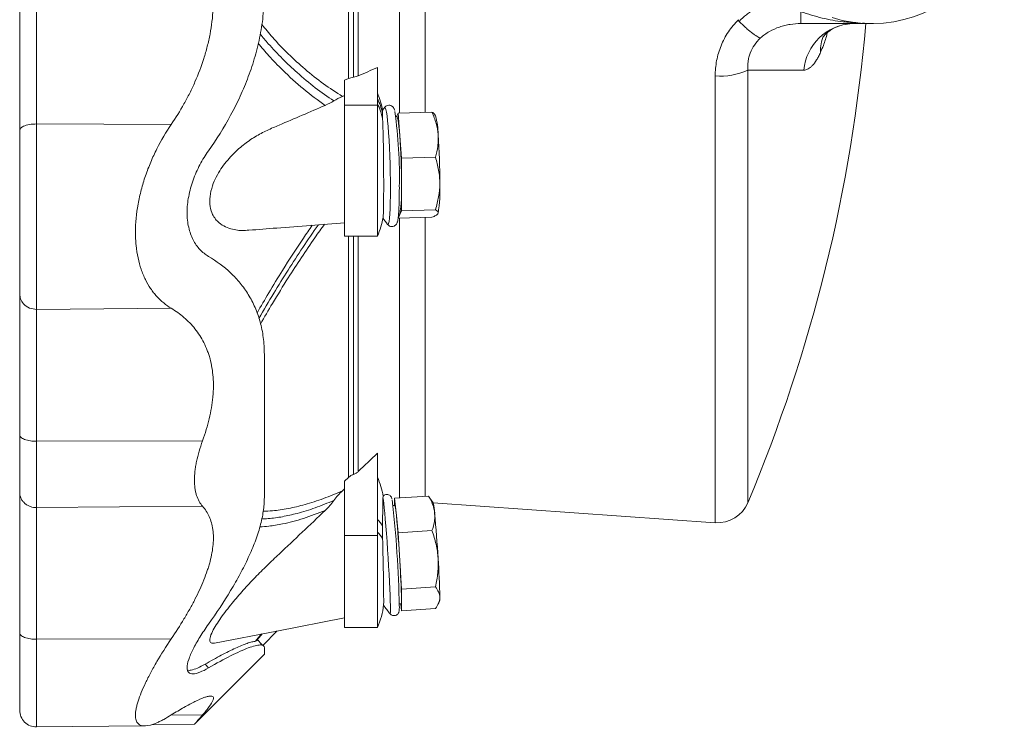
# Model space of a CAD drawing. Header units: millimetres. Extents: x -31 to 880, y -242 to 919.
# Tile 4 of 7: x -27 to 273, y 406 to 622. Entities that reach past the tile are written whole.
import ezdxf

# ---------------------------------------------------------------- set-up
doc = ezdxf.new("R2010")
doc.units = ezdxf.units.MM

msp = doc.modelspace()

# ---------------------------------------------------------------- linework, layer by layer
at = {"color": 8, "linetype": 'Continuous', "lineweight": 0}
for p, q in [((89.13, 729.06), (89.13, 593.51)), ((96.9, 728.85), (96.9, 593.72)), ((73.6, 604.04), (73.6, 718.53)), ((75.06, 718.12), (75.06, 604.45)), ((76.52, 717.72), (76.52, 604.85)), ((211.42, 620.78), (211.42, 624.37)), ((195.2, 606.61), (195.2, 474.8)), ((185.29, 468.7), (185.29, 604.82)), ((72.37, 595.93), (82.37, 595.93)), ((-21.5, 590.19), (19.54, 590.06)), ((89.13, 561.51), (89.13, 476.24)), ((96.9, 561.71), (96.9, 476.74)), ((73.6, 482.52), (73.6, 555.98)), ((75.06, 555.98), (75.06, 483.41)), ((76.52, 555.98), (76.52, 484.29)), ((-21.5, 533.71), (19.54, 534.04)), ((-21.5, 493.51), (29.07, 493.67)), ((-21.5, 473.29), (29.07, 473.7)), ((72.37, 464.76), (82.37, 464.76)), ((-21.5, 433.17), (19.54, 433.31)), ((45.23, 432.58), (46.96, 434.77)), ((47.23, 434.82), (46.36, 433.74)), ((30.89, 424.45), (29.85, 425.57)), ((19.44, 410.04), (29.07, 410.12))]:
    msp.add_line(p, q, dxfattribs=at)
at = {"color": 7, "linetype": 'Continuous', "lineweight": 15}
for p, q in [((232.87, 620.78), (211.42, 620.78)), ((227.56, 620.78), (226.97, 620.77)), ((82.37, 607.4), (82.37, 595.93)), ((72.37, 603.5), (73.6, 604.04)), ((72.37, 603.5), (72.37, 595.93)), ((71.73, 598.57), (72.37, 598.85)), ((72.37, 595.93), (72.37, 555.98)), ((82.37, 595.93), (82.37, 555.98)), ((84.52, 595.2), (84.49, 595.16)), ((88.25, 592.49), (87.96, 592.48)), ((88.65, 593.5), (88.19, 592.49)), ((88.65, 593.5), (98.99, 593.77)), ((89.18, 586.63), (88.65, 593.5)), ((100.03, 592.71), (99.75, 593.17)), ((89.7, 579.77), (89.18, 586.63)), ((89.7, 579.77), (100.03, 580.05)), ((89.7, 571.77), (89.7, 579.77)), ((89.7, 563.77), (89.7, 571.77)), ((89.7, 563.77), (100.03, 564.04)), ((88.65, 561.49), (89.18, 562.63)), ((88.65, 561.49), (98.99, 561.77)), ((88.77, 562.49), (89.05, 562.5)), ((89.18, 562.63), (89.05, 562.5)), ((89.18, 562.63), (89.7, 563.77)), ((100.85, 562.94), (100.83, 562.91)), ((100.83, 562.91), (100.85, 562.94)), ((100.83, 562.91), (100.83, 562.91)), ((72.37, 555.98), (82.37, 555.98)), ((82.37, 489.88), (82.37, 464.76)), ((72.37, 481.34), (73.6, 482.52)), ((72.37, 481.34), (72.37, 464.76)), ((71.73, 478.45), (72.37, 479.06)), ((87.61, 476.14), (97.94, 476.8)), ((88.13, 470.88), (87.61, 476.14)), ((87.61, 476.14), (87.61, 473.96)), ((98.34, 476.21), (97.94, 476.8)), ((99.38, 474.71), (98.37, 476.22)), ((99.37, 474.71), (185.29, 468.7)), ((87.68, 473.97), (87.1, 473.93)), ((88.65, 465.63), (88.13, 470.88)), ((88.65, 465.63), (98.99, 466.29)), ((89.18, 457.06), (88.65, 465.63)), ((72.37, 464.76), (72.37, 436.75)), ((82.37, 464.76), (82.37, 436.75)), ((89.7, 448.49), (89.18, 457.06)), ((89.7, 448.49), (100.03, 449.16)), ((89.7, 445.17), (89.7, 448.49)), ((89.03, 443.99), (89.62, 444.03)), ((89.48, 444.02), (89.7, 441.86)), ((89.7, 441.86), (89.7, 445.17)), ((100.82, 443.81), (101.31, 444.8)), ((89.7, 441.86), (100.03, 442.53)), ((86.22, 440.94), (86.23, 440.94)), ((47.41, 431.31), (51.8, 435.71)), ((72.37, 436.75), (82.37, 436.75)), ((45.46, 432.78), (45.23, 432.58)), ((46.07, 432.87), (45.8, 432.97)), ((45.97, 432.89), (45.99, 432.85)), ((26.62, 407.27), (47.96, 428.62)), ((-21.5, 406.47), (11.47, 406.76)), ((13.49, 407.15), (26.63, 407.27))]:
    msp.add_line(p, q, dxfattribs=at)
at = {"color": 8, "linetype": 'Continuous', "lineweight": 0, "flags": 128}
for points in [[(212.25, 606.61), (210.43, 606.61), (208.51, 606.61), (206.51, 606.61), (204.42, 606.61), (202.25, 606.61), (199.98, 606.61), (197.64, 606.61), (195.2, 606.61)], [(85.47, 559.59), (85.62, 559.55), (85.78, 559.84), (85.92, 560.49), (86.04, 561.48), (86.15, 562.78), (86.23, 564.38), (86.29, 566.23), (86.33, 568.31), (86.34, 570.57), (86.33, 572.97), (86.29, 575.46), (86.23, 577.98), (86.15, 580.49), (86.04, 582.94), (85.92, 585.28), (85.78, 587.47), (85.62, 589.45), (85.46, 591.19), (85.29, 592.65), (85.11, 593.81), (84.94, 594.65), (84.76, 595.14), (84.6, 595.27), (84.52, 595.2)], [(86.23, 440.94), (86.23, 440.93), (86.29, 441.03), (86.33, 441.49), (86.34, 442.29), (86.33, 443.42), (86.29, 444.85), (86.23, 446.57), (86.15, 448.52), (86.04, 450.69), (85.92, 453.01), (85.78, 455.45), (85.62, 457.95), (85.46, 460.47), (85.29, 462.96), (85.11, 465.36), (84.94, 467.63), (84.76, 469.73), (84.6, 471.6), (84.44, 473.22), (84.3, 474.55), (84.17, 475.57), (84.06, 476.25)]]:
    msp.add_lwpolyline(points, dxfattribs=at)
at = {"color": 7, "linetype": 'Continuous', "lineweight": 15, "flags": 128}
for points in [[(88.25, 592.49), (88.25, 592.49), (88.38, 592.36), (88.52, 591.98), (88.65, 591.35), (88.79, 590.49), (88.92, 589.4), (89.05, 588.11), (89.18, 586.63)], [(85.44, 559.63), (85.46, 559.6), (85.47, 559.59)], [(32.75, 432.01), (51.68, 435.69), (72.37, 439.7)], [(47.37, 431.35), (46.68, 432.13), (45.99, 432.91)]]:
    msp.add_lwpolyline(points, dxfattribs=at)
at = {"color": 7, "linetype": 'Continuous', "lineweight": 15}
for centre, radius, start, end in [((232.87, 661.28), 40.5, 252.7629, 107.2371), ((-247.62, 661.28), 480.48, 337.1621, 355.1648), ((59.45, 589.57), 25, 10.9536, 23.5782), ((109.12, 578.04), 30, 145.1102, 147.0311), ((-51.7, 574.15), 140.77, 358.7173, 8.089), ((81.88, 587.21), 18.97, 359.2089, 16.8613), ((-119.32, 571.85), 209.02, 359.9767, 4.0548), ((-107.65, 572.17), 209.02, 359.9767, 4.0547), ((45.75, 569.7), 43.99, 350.7519, 2.6948), ((57.43, 570.01), 43.99, 350.752, 2.6948), ((59.45, 565.98), 25, 336.4218, 350.2869), ((109.12, 578.04), 30, 213.1405, 217.9556), ((59.45, 472.6), 25, 9.6077, 23.5782), ((-246.52, 436.77), 335.62, 1.1171, 6.6642), ((80.3, 470.5), 19.54, 3.3184, 12.4184), ((185.98, 478.68), 10, 266, 337.1621), ((75.69, 470.67), 12.44, 0.9888, 15.3842), ((-303.21, 434.18), 404.74, 3.347, 5.3097), ((-314.87, 433.43), 404.74, 3.347, 5.3097), ((-159.37, 440.16), 249.12, 1.1529, 3.8889), ((-147.7, 440.92), 249.12, 1.1529, 3.8888), ((86.36, 444.83), 3.35, 346.1823, 5.8892), ((96.85, 445.61), 4.53, 349.7055, 4.0123), ((59.45, 446.75), 25, 336.4218, 352.8409), ((109.12, 460.32), 30, 213.9276, 220.2527), ((-21.54, 411.56), 5.09, 180, 270.4815)]:
    msp.add_arc(centre, radius, start, end, dxfattribs=at)
at = {"color": 8, "linetype": 'Continuous', "lineweight": 0}
for centre, radius, start, end in [((227.85, 605.13), 15.67, 93.1931, 174.6012), ((227.9, 612.68), 10.54, 155.1016, 183.45), ((186.88, 624.35), 19.59, 265.3218, 295.1135), ((62.6, 588.62), 21.86, 12.9756, 25.3179), ((62.61, 587.04), 21.85, 12.6354, 25.3196), ((77.82, 464.26), 7.04, 30.1615, 49.7782), ((77.86, 460.45), 6.98, 29.5621, 49.8382)]:
    msp.add_arc(centre, radius, start, end, dxfattribs=at)
at = {"color": 7, "linetype": 'Continuous', "lineweight": 15}
for points, knots in [([(-26.63, 588.24), (-26.63, 592.92), (-26.63, 597.87), (-26.63, 608.08), (-26.63, 613.34), (-26.63, 623.87), (-26.63, 629.12), (-26.63, 639.34), (-26.63, 644.28), (-26.63, 648.95)], [0, 0, 0, 0, 0.25, 0.25, 0.5, 0.5, 0.75, 0.75, 1, 1, 1, 1]), ([(29.07, 647.16), (29.89, 644.9), (30.57, 642.58), (31.63, 637.8), (32, 635.35), (32.26, 632.19), (32.3, 631.55), (32.36, 630.28), (32.38, 629.65), (32.4, 627.74), (32.37, 626.47), (32.15, 622.67), (31.84, 620.13), (31.24, 616.97), (31.11, 616.33), (30.83, 615.07), (30.68, 614.45), (30.21, 612.58), (29.86, 611.35), (28.7, 607.72), (27.8, 605.35), (26.27, 601.88), (25.73, 600.73), (24.61, 598.5), (24.03, 597.4), (22.21, 594.16), (20.91, 592.07), (19.54, 590.06)], [0, 0, 0, 0, 0.125, 0.125, 0.25, 0.25, 0.28125, 0.28125, 0.3125, 0.3125, 0.375, 0.375, 0.5, 0.5, 0.53125, 0.53125, 0.5625, 0.5625, 0.625, 0.625, 0.75, 0.75, 0.8125, 0.8125, 0.875, 0.875, 1, 1, 1, 1]), ([(30.89, 582.04), (33.31, 585.48), (35.58, 589.07), (38.67, 594.76), (39.64, 596.68), (41.44, 600.6), (42.27, 602.59), (43.79, 606.65), (44.48, 608.71), (45.38, 611.87), (45.66, 612.93), (46.18, 615.08), (46.41, 616.17), (47.05, 619.44), (47.37, 621.63), (47.8, 626.02), (47.91, 628.23), (47.91, 630.43)], [0, 0, 0, 0, 0.25, 0.25, 0.375, 0.375, 0.5, 0.5, 0.625, 0.625, 0.6875, 0.6875, 0.75, 0.75, 0.875, 0.875, 1, 1, 1, 1]), ([(192.37, 621.97), (192.37, 621.88), (192.38, 621.78), (192.43, 621.6), (192.47, 621.51), (192.54, 621.44)], [0, 0, 0, 0, 0.5, 0.5, 1, 1, 1, 1]), ([(192.54, 621.44), (193.23, 620.77), (193.9, 620.14), (194.88, 619.27), (195.2, 618.99), (195.82, 618.47), (196.12, 618.23), (196.55, 617.9), (196.69, 617.79), (196.97, 617.59), (197.1, 617.49), (197.49, 617.22), (197.74, 617.06), (198.19, 616.8), (198.39, 616.68), (198.68, 616.55), (198.76, 616.51), (198.93, 616.45), (199.01, 616.43), (199.08, 616.41)], [0, 0, 0, 0, 0.25, 0.25, 0.375, 0.375, 0.5, 0.5, 0.5625, 0.5625, 0.625, 0.625, 0.75, 0.75, 0.875, 0.875, 0.9375, 0.9375, 1, 1, 1, 1]), ([(218.06, 616.6), (218.05, 616.59), (218.03, 616.56), (218.13, 616.71), (218.4, 617.05), (218.9, 617.59), (219.65, 618.25), (220.73, 619.01), (221.93, 619.68), (222.86, 619.99), (223.21, 620.11)], [0, 0, 0, 0, 0.021781, 0.158631, 0.293904, 0.429923, 0.570356, 0.718447, 0.894137, 1, 1, 1, 1]), ([(75.06, 604.45), (74.78, 604.4), (74.52, 604.35), (74.04, 604.21), (73.81, 604.13), (73.6, 604.04)], [0, 0, 0, 0, 0.5, 0.5, 1, 1, 1, 1]), ([(76.52, 604.85), (76.31, 604.76), (76.09, 604.68), (75.6, 604.55), (75.33, 604.49), (75.06, 604.45)], [0, 0, 0, 0, 0.5, 0.5, 1, 1, 1, 1]), ([(66.45, 595.86), (61.78, 593.85), (55.87, 591.32), (48.73, 588.3), (45.05, 586.39), (41.46, 583.87), (38.53, 581.24), (36.29, 578.72), (34.65, 576.52), (33.21, 574.07), (31.98, 571.26), (31.22, 568.12), (31.26, 565.03), (31.99, 562.76), (32.99, 561.18), (34.28, 559.86), (36.03, 558.77), (38.73, 557.91), (41.14, 557.59), (42.86, 557.84), (43.19, 557.89)], [0, 0, 0, 0, 0.243928, 0.308156, 0.37227, 0.437103, 0.501842, 0.537053, 0.572229, 0.607932, 0.643519, 0.684525, 0.725704, 0.764011, 0.792139, 0.820317, 0.864224, 0.908224, 0.982522, 1, 1, 1, 1]), ([(83.97, 594.36), (83.97, 594.36), (83.95, 594.44), (83.93, 593.96), (83.91, 593.53)], [0, 0, 0, 0, 0.120475, 1, 1, 1, 1]), ([(87.63, 594.28), (87.63, 594.29), (87.59, 594.48), (87.49, 594.73), (87.31, 595.11), (86.99, 595.51), (86.49, 595.85), (85.79, 595.98), (85.13, 595.79), (84.69, 595.44), (84.49, 595.17), (84.43, 595.06), (84.41, 595.03)], [0, 0, 0, 0, 0.0195587, 0.2006008, 0.3511199, 0.4546982, 0.5588091, 0.6656693, 0.777224, 0.8720695, 0.9688732, 1, 1, 1, 1]), ([(84.09, 561.76), (84.1, 561.84), (84.13, 562.04), (84.17, 562.86), (84.21, 564.15), (84.24, 565.82), (84.26, 567.84), (84.27, 570.14), (84.27, 572.68), (84.26, 575.34), (84.24, 578.11), (84.22, 580.84), (84.18, 583.5), (84.13, 585.97), (84.08, 588.22), (84.01, 590.25), (83.96, 591.28), (83.94, 591.82)], [0, 0, 0, 0, 0.0464083, 0.1144291, 0.1807265, 0.2489261, 0.315593, 0.3841721, 0.451208, 0.5201808, 0.5873244, 0.6564282, 0.7233283, 0.7921915, 0.8586869, 0.9271284, 1, 1, 1, 1]), ([(98.99, 593.77), (99.48, 592.66), (99.9, 591.54), (100.54, 589.27), (100.76, 588.11), (100.85, 586.95)], [0, 0, 0, 0, 0.5, 0.5, 1, 1, 1, 1]), ([(99.71, 593.15), (99.7, 593.19), (99.66, 593.41), (99.29, 593.61), (98.99, 593.77)], [0, 0, 0, 0, 0.186107, 1, 1, 1, 1]), ([(-26.63, 538.41), (-26.63, 539.3), (-26.63, 541.12), (-26.63, 545.11), (-26.63, 550.09), (-26.63, 555.99), (-26.63, 562.49), (-26.63, 569.27), (-26.63, 575.98), (-26.63, 582.38), (-26.63, 586.32), (-26.63, 588.24)], [0, 0, 0, 0, 0.104024, 0.213798, 0.328064, 0.445177, 0.563222, 0.678131, 0.790199, 0.897883, 1, 1, 1, 1]), ([(19.54, 590.06), (17.95, 587.7), (16.49, 585.23), (14.51, 581.32), (13.88, 579.98), (13.01, 577.91), (12.73, 577.22), (12.19, 575.82), (11.94, 575.11), (11.21, 573), (10.78, 571.57), (10.21, 569.42), (10.04, 568.69), (9.71, 567.24), (9.57, 566.51), (8.91, 562.86), (8.65, 560.02), (8.64, 556.57), (8.66, 555.88), (8.72, 554.53), (8.77, 553.85), (8.97, 551.88), (9.17, 550.62), (9.68, 548.19), (10, 547.03), (10.57, 545.37), (10.77, 544.82), (11.21, 543.78), (11.44, 543.27), (12.16, 541.8), (12.69, 540.89), (13.56, 539.6), (13.86, 539.19), (14.49, 538.4), (14.81, 538.02), (16.48, 536.19), (17.95, 535), (19.54, 534.04)], [0, 0, 0, 0, 0.125, 0.125, 0.1875, 0.1875, 0.21875, 0.21875, 0.25, 0.25, 0.3125, 0.3125, 0.34375, 0.34375, 0.375, 0.375, 0.5, 0.5, 0.53125, 0.53125, 0.5625, 0.5625, 0.625, 0.625, 0.6875, 0.6875, 0.71875, 0.71875, 0.75, 0.75, 0.8125, 0.8125, 0.84375, 0.84375, 0.875, 0.875, 1, 1, 1, 1]), ([(100.85, 586.95), (100.89, 586.36), (100.9, 585.78), (100.87, 584.62), (100.82, 584.04), (100.6, 582.32), (100.35, 581.18), (100.03, 580.05)], [0, 0, 0, 0, 0.25, 0.25, 0.5, 0.5, 1, 1, 1, 1]), ([(24.37, 563.22), (24.37, 564.83), (24.54, 566.46), (25.01, 568.96), (25.2, 569.81), (25.66, 571.46), (25.92, 572.28), (26.5, 573.9), (26.82, 574.7), (27.52, 576.27), (27.89, 577.04), (29.07, 579.28), (29.94, 580.69), (30.89, 582.04)], [0, 0, 0, 0, 0.25, 0.25, 0.375, 0.375, 0.5, 0.5, 0.625, 0.625, 0.75, 0.75, 1, 1, 1, 1]), ([(101.37, 572.08), (101.37, 572.76), (101.34, 573.44), (101.22, 574.8), (101.12, 575.47), (100.77, 577.46), (100.44, 578.76), (100.03, 580.05)], [0, 0, 0, 0, 0.25, 0.25, 0.5, 0.5, 1, 1, 1, 1]), ([(88.67, 561.53), (88.69, 561.7), (88.76, 562.21), (88.85, 563.34), (88.93, 564.87), (88.99, 566.62), (89.03, 568.51), (89.04, 570), (89.04, 570.82), (89.04, 570.96)], [0, 0, 0, 0, 0.0961163, 0.2818763, 0.4584049, 0.6319509, 0.8042495, 0.9666653, 1, 1, 1, 1]), ([(100.03, 564.04), (100.44, 565.36), (100.78, 566.7), (101.24, 569.38), (101.37, 570.73), (101.37, 572.08)], [0, 0, 0, 0, 0.5, 0.5, 1, 1, 1, 1]), ([(100.03, 564.04), (100.36, 563.87), (100.61, 563.69), (100.9, 563.32), (100.94, 563.14), (100.85, 562.94)], [0, 0, 0, 0, 0.5, 0.5, 1, 1, 1, 1]), ([(24.37, 563.22), (24.37, 561.61), (24.54, 560.11), (25.01, 558.01), (25.2, 557.34), (25.66, 556.06), (25.92, 555.47), (26.5, 554.34), (26.82, 553.81), (27.52, 552.82), (27.89, 552.36), (29.07, 551.11), (29.94, 550.42), (30.89, 549.85)], [0, 0, 0, 0, 0.25, 0.25, 0.375, 0.375, 0.5, 0.5, 0.625, 0.625, 0.75, 0.75, 1, 1, 1, 1]), ([(85.35, 559.77), (85.35, 559.76), (85.4, 559.66), (85.6, 559.42), (86.05, 559.06), (86.74, 558.88), (87.42, 559.03), (87.91, 559.37), (88.19, 559.73), (88.36, 560.08), (88.5, 560.5), (88.6, 560.94), (88.65, 561.38), (88.67, 561.53)], [0, 0, 0, 0, 0.005549, 0.086552, 0.16685, 0.249115, 0.338595, 0.41288, 0.486809, 0.572679, 0.690873, 0.892774, 1, 1, 1, 1]), ([(100.8, 562.86), (100.69, 562.68), (100.46, 562.5), (99.84, 562.13), (99.45, 561.95), (98.99, 561.77)], [0, 0, 0, 0, 0.5, 0.5, 1, 1, 1, 1]), ([(43.19, 557.82), (46.02, 558.04), (55.75, 558.8), (65.47, 559.55), (72.37, 560.09)], [0, 0, 0, 0, 0.290918, 1, 1, 1, 1]), ([(30.89, 549.85), (33.31, 548.42), (35.58, 546.75), (38.67, 543.83), (39.64, 542.79), (41.44, 540.59), (42.27, 539.43), (43.79, 536.96), (44.48, 535.66), (45.38, 533.59), (45.66, 532.88), (46.18, 531.42), (46.41, 530.67), (47.05, 528.37), (47.37, 526.78), (47.8, 523.48), (47.91, 521.77), (47.91, 520)], [0, 0, 0, 0, 0.25, 0.25, 0.375, 0.375, 0.5, 0.5, 0.625, 0.625, 0.6875, 0.6875, 0.75, 0.75, 0.875, 0.875, 1, 1, 1, 1]), ([(-26.63, 538.41), (-26.63, 536.48), (-26.63, 534.06), (-26.63, 528.28), (-26.63, 524.94), (-26.63, 517.49), (-26.63, 513.39), (-26.63, 504.7), (-26.63, 500.12), (-26.63, 495.44)], [0, 0, 0, 0, 0.25, 0.25, 0.5, 0.5, 0.75, 0.75, 1, 1, 1, 1]), ([(29.07, 493.67), (29.89, 495.94), (30.57, 498.18), (31.63, 502.6), (32, 504.77), (32.26, 507.45), (32.3, 507.98), (32.36, 509.03), (32.38, 509.55), (32.4, 511.09), (32.37, 512.09), (32.15, 515.02), (31.84, 516.88), (31.24, 519.09), (31.11, 519.52), (30.83, 520.38), (30.68, 520.8), (30.21, 522.03), (29.86, 522.82), (28.7, 525.09), (27.8, 526.48), (26.27, 528.41), (25.73, 529.02), (24.61, 530.18), (24.03, 530.73), (22.21, 532.29), (20.91, 533.21), (19.54, 534.04)], [0, 0, 0, 0, 0.125, 0.125, 0.25, 0.25, 0.28125, 0.28125, 0.3125, 0.3125, 0.375, 0.375, 0.5, 0.5, 0.53125, 0.53125, 0.5625, 0.5625, 0.625, 0.625, 0.75, 0.75, 0.8125, 0.8125, 0.875, 0.875, 1, 1, 1, 1]), ([(47.91, 476.37), (47.91, 482.61), (47.91, 489.42), (47.91, 504.03), (47.91, 511.82), (47.91, 520)], [0, 0, 0, 0, 0.5, 0.5, 1, 1, 1, 1]), ([(-26.63, 478), (-26.63, 478.78), (-26.63, 479.76), (-26.63, 482.1), (-26.63, 483.46), (-26.63, 486.48), (-26.63, 488.15), (-26.63, 491.67), (-26.63, 493.54), (-26.63, 495.44)], [0, 0, 0, 0, 0.25, 0.25, 0.5, 0.5, 0.75, 0.75, 1, 1, 1, 1]), ([(29.07, 473.7), (28.28, 474.59), (27.67, 475.69), (27.14, 477.36), (27.05, 477.71), (26.89, 478.44), (26.82, 478.82), (26.67, 479.98), (26.61, 480.8), (26.61, 482.54), (26.67, 483.45), (26.83, 484.88), (26.89, 485.37), (27.05, 486.36), (27.14, 486.86), (27.67, 489.39), (28.28, 491.49), (29.07, 493.67)], [0, 0, 0, 0, 0.25, 0.25, 0.3125, 0.3125, 0.375, 0.375, 0.5, 0.5, 0.625, 0.625, 0.6875, 0.6875, 0.75, 0.75, 1, 1, 1, 1]), ([(75.06, 483.41), (74.78, 483.31), (74.52, 483.19), (74.04, 482.89), (73.81, 482.71), (73.6, 482.52)], [0, 0, 0, 0, 0.5, 0.5, 1, 1, 1, 1]), ([(76.52, 484.29), (76.31, 484.1), (76.09, 483.92), (75.6, 483.63), (75.33, 483.5), (75.06, 483.41)], [0, 0, 0, 0, 0.5, 0.5, 1, 1, 1, 1]), ([(-26.63, 435.12), (-26.63, 439.79), (-26.63, 444.37), (-26.63, 453.04), (-26.63, 457.14), (-26.63, 464.57), (-26.63, 467.91), (-26.63, 473.66), (-26.63, 476.08), (-26.63, 478)], [0, 0, 0, 0, 0.25, 0.25, 0.5, 0.5, 0.75, 0.75, 1, 1, 1, 1]), ([(86.79, 476.01), (86.78, 476.02), (86.76, 476.11), (86.72, 476.26), (86.55, 476.61), (86.23, 476.98), (85.77, 477.25), (85.19, 477.35), (84.63, 477.22), (84.25, 476.99), (84.12, 476.83), (84.08, 476.78)], [0, 0, 0, 0, 0.018396, 0.225402, 0.368978, 0.47117, 0.588623, 0.714299, 0.849769, 0.956299, 1, 1, 1, 1]), ([(30.89, 437.78), (33.31, 441.21), (35.58, 444.62), (38.67, 449.74), (39.64, 451.43), (41.44, 454.77), (42.27, 456.42), (43.79, 459.69), (44.48, 461.31), (45.38, 463.71), (45.66, 464.5), (46.18, 466.08), (46.41, 466.87), (47.05, 469.2), (47.37, 470.7), (47.8, 473.61), (47.91, 475.01), (47.91, 476.37)], [0, 0, 0, 0, 0.25, 0.25, 0.375, 0.375, 0.5, 0.5, 0.625, 0.625, 0.6875, 0.6875, 0.75, 0.75, 0.875, 0.875, 1, 1, 1, 1]), ([(83.91, 467.79), (83.92, 468.82), (83.94, 469.78), (83.96, 471.11), (83.97, 471.54), (83.98, 472.36), (83.99, 472.75), (84.01, 473.83), (84.02, 474.46), (84.04, 475.25), (84.04, 475.49), (84.05, 475.91), (84.06, 476.09), (84.06, 476.25)], [0, 0, 0, 0, 0.25, 0.25, 0.375, 0.375, 0.5, 0.5, 0.75, 0.75, 0.875, 0.875, 1, 1, 1, 1]), ([(84.06, 476.25), (84.07, 476.49), (84.08, 476.81), (84.09, 476.78), (84.09, 476.77)], [0, 0, 0, 0, 0.736467, 1, 1, 1, 1]), ([(97.94, 476.8), (98.43, 475.97), (98.86, 475.13), (99.5, 473.41), (99.71, 472.53), (99.8, 471.64)], [0, 0, 0, 0, 0.5, 0.5, 1, 1, 1, 1]), ([(29.07, 473.7), (29.89, 472.77), (30.57, 471.73), (31.63, 469.39), (32, 468.09), (32.26, 466.29), (32.3, 465.93), (32.36, 465.18), (32.38, 464.8), (32.4, 463.65), (32.37, 462.86), (32.15, 460.41), (31.84, 458.68), (31.24, 456.41), (31.11, 455.95), (30.83, 455.02), (30.68, 454.56), (30.21, 453.15), (29.86, 452.21), (28.7, 449.33), (27.8, 447.38), (26.27, 444.39), (25.73, 443.39), (24.61, 441.38), (24.03, 440.38), (22.21, 437.36), (20.91, 435.34), (19.54, 433.31)], [0, 0, 0, 0, 0.125, 0.125, 0.25, 0.25, 0.28125, 0.28125, 0.3125, 0.3125, 0.375, 0.375, 0.5, 0.5, 0.53125, 0.53125, 0.5625, 0.5625, 0.625, 0.625, 0.75, 0.75, 0.8125, 0.8125, 0.875, 0.875, 1, 1, 1, 1]), ([(66.45, 472.44), (61.78, 468.01), (55.87, 462.41), (48.73, 455.67), (45.05, 452.03), (41.46, 448.17), (38.53, 444.76), (36.29, 441.93), (34.65, 439.72), (33.21, 437.55), (31.98, 435.4), (31.22, 433.48), (31.27, 432.25), (31.91, 431.88), (32.54, 432), (32.75, 432.04)], [0, 0, 0, 0, 0.31144, 0.393443, 0.475302, 0.558079, 0.640735, 0.685691, 0.730603, 0.776187, 0.821623, 0.873978, 0.926555, 0.975463, 1, 1, 1, 1]), ([(99.8, 471.64), (99.84, 471.19), (99.86, 470.74), (99.82, 469.85), (99.78, 469.4), (99.56, 468.06), (99.31, 467.18), (98.99, 466.29)], [0, 0, 0, 0, 0.25, 0.25, 0.5, 0.5, 1, 1, 1, 1]), ([(83.94, 463.9), (83.92, 464.57), (83.91, 465.22), (83.9, 466.2), (83.9, 466.53), (83.9, 467.17), (83.9, 467.48), (83.91, 467.79)], [0, 0, 0, 0, 0.5, 0.5, 0.75, 0.75, 1, 1, 1, 1]), ([(98.99, 466.29), (99.48, 464.92), (99.9, 463.53), (100.54, 460.7), (100.76, 459.27), (100.85, 457.81)], [0, 0, 0, 0, 0.5, 0.5, 1, 1, 1, 1]), ([(83.94, 463.9), (83.94, 463.8), (83.97, 462.85), (84.01, 460.96), (84.08, 458.26), (84.13, 455.57), (84.18, 453.02), (84.22, 450.64), (84.24, 448.53), (84.26, 446.71), (84.27, 445.26), (84.27, 444.24), (84.26, 443.69), (84.25, 443.65), (84.25, 443.64)], [0, 0, 0, 0, 0.010374, 0.103025, 0.198366, 0.290987, 0.386279, 0.479176, 0.574738, 0.668161, 0.764264, 0.858193, 0.954837, 1, 1, 1, 1]), ([(100.85, 457.81), (100.89, 457.08), (100.9, 456.35), (100.87, 454.9), (100.82, 454.17), (100.6, 452.01), (100.35, 450.58), (100.03, 449.16)], [0, 0, 0, 0, 0.25, 0.25, 0.5, 0.5, 1, 1, 1, 1]), ([(101.37, 445.93), (101.37, 446.21), (101.34, 446.49), (101.22, 447.04), (101.12, 447.32), (100.77, 448.12), (100.44, 448.65), (100.03, 449.16)], [0, 0, 0, 0, 0.25, 0.25, 0.5, 0.5, 1, 1, 1, 1]), ([(100.03, 442.53), (100.44, 443.09), (100.78, 443.67), (101.24, 444.8), (101.37, 445.37), (101.37, 445.93)], [0, 0, 0, 0, 0.5, 0.5, 1, 1, 1, 1]), ([(86.14, 441.07), (86.16, 441.04), (86.23, 440.91), (86.52, 440.64), (87, 440.4), (87.59, 440.35), (88.12, 440.52), (88.51, 440.81), (88.75, 441.12), (88.88, 441.38), (88.95, 441.62), (88.99, 441.85), (89.02, 442.21), (89.04, 442.64), (89.04, 443.1), (89.04, 443.21)], [0, 0, 0, 0, 0.01979, 0.072241, 0.131603, 0.19422, 0.257602, 0.308503, 0.353428, 0.395409, 0.442236, 0.516385, 0.63355, 0.907023, 1, 1, 1, 1]), ([(-21.5, 433.17), (-22.1, 433.17), (-22.75, 433.21), (-23.7, 433.35), (-24.01, 433.41), (-24.6, 433.56), (-24.88, 433.64), (-25.38, 433.83), (-25.6, 433.94), (-25.99, 434.16), (-26.15, 434.28), (-26.52, 434.64), (-26.63, 434.89), (-26.63, 435.12)], [0, 0, 0, 0, 0.25, 0.25, 0.375, 0.375, 0.5, 0.5, 0.625, 0.625, 0.75, 0.75, 1, 1, 1, 1]), ([(-26.63, 411.7), (-26.63, 411.7), (-26.63, 411.7), (-26.63, 413.17), (-26.63, 415.86), (-26.63, 419.67), (-26.63, 424.31), (-26.63, 429.47), (-26.63, 433.27), (-26.63, 435.12)], [0, 0, 0, 0, 0.1037813, 0.259985, 0.4174321, 0.5706953, 0.7201707, 0.8637978, 1, 1, 1, 1]), ([(24.37, 424.54), (24.37, 425.2), (24.54, 426.02), (25.01, 427.45), (25.2, 427.97), (25.66, 429.04), (25.92, 429.6), (26.5, 430.75), (26.82, 431.36), (27.52, 432.6), (27.89, 433.22), (29.07, 435.14), (29.94, 436.45), (30.89, 437.78)], [0, 0, 0, 0, 0.25, 0.25, 0.375, 0.375, 0.5, 0.5, 0.625, 0.625, 0.75, 0.75, 1, 1, 1, 1]), ([(19.54, 433.31), (17.95, 430.94), (16.48, 428.63), (14.51, 425.26), (13.88, 424.15), (13.01, 422.51), (12.73, 421.97), (12.19, 420.91), (11.94, 420.39), (10.73, 417.85), (9.97, 415.99), (9.32, 413.89), (9.2, 413.48), (9, 412.7), (8.92, 412.32), (8.71, 411.25), (8.65, 410.61), (8.64, 409.47), (8.7, 408.97), (8.9, 408.32), (8.98, 408.13), (9.18, 407.78), (9.29, 407.62), (9.68, 407.22), (9.99, 407.02), (10.56, 406.84), (10.76, 406.8), (11.19, 406.76), (11.43, 406.75), (12.64, 406.82), (13.8, 407.16), (15.47, 407.87), (15.81, 408.03), (16.51, 408.38), (16.87, 408.56), (17.98, 409.16), (18.74, 409.61), (19.54, 410.11)], [0, 0, 0, 0, 0.125, 0.125, 0.1875, 0.1875, 0.21875, 0.21875, 0.25, 0.25, 0.375, 0.375, 0.40625, 0.40625, 0.4375, 0.4375, 0.5, 0.5, 0.5625, 0.5625, 0.59375, 0.59375, 0.625, 0.625, 0.6875, 0.6875, 0.71875, 0.71875, 0.75, 0.75, 0.875, 0.875, 0.90625, 0.90625, 0.9375, 0.9375, 1, 1, 1, 1]), ([(45.23, 432.58), (44.89, 432.54), (44.51, 432.47), (43.86, 432.3), (43.63, 432.24), (43.15, 432.09), (42.9, 432.01), (41.6, 431.56), (40.42, 431.07), (37.78, 429.86), (36.34, 429.14), (34.01, 427.91), (33.21, 427.47), (31.56, 426.56), (30.71, 426.07), (29.85, 425.57)], [0, 0, 0, 0, 0.125, 0.125, 0.1875, 0.1875, 0.25, 0.25, 0.5, 0.5, 0.75, 0.75, 0.875, 0.875, 1, 1, 1, 1]), ([(45.53, 432.72), (45.88, 433.15), (46.43, 433.83), (47, 434.55), (47.21, 434.82)], [0, 0, 0, 0, 0.629694, 1, 1, 1, 1]), ([(30.89, 424.45), (33.31, 425.86), (35.58, 427.09), (38.67, 428.64), (39.64, 429.11), (41.44, 429.91), (42.27, 430.26), (43.79, 430.83), (44.48, 431.05), (45.38, 431.28), (45.66, 431.34), (46.18, 431.43), (46.41, 431.45), (47.05, 431.47), (47.37, 431.41), (47.8, 431.13), (47.91, 430.92), (47.91, 430.62)], [0, 0, 0, 0, 0.25, 0.25, 0.375, 0.375, 0.5, 0.5, 0.625, 0.625, 0.6875, 0.6875, 0.75, 0.75, 0.875, 0.875, 1, 1, 1, 1]), ([(47.91, 430.62), (47.91, 429.95), (47.91, 428.75), (47.91, 428.7), (47.91, 428.68)], [0, 0, 0, 0, 0.559492, 1, 1, 1, 1]), ([(24.37, 424.54), (24.37, 423.87), (24.54, 423.39), (25.01, 422.92), (25.2, 422.8), (25.66, 422.66), (25.92, 422.63), (26.5, 422.65), (26.82, 422.7), (27.52, 422.88), (27.89, 423), (29.07, 423.47), (29.94, 423.9), (30.89, 424.45)], [0, 0, 0, 0, 0.25, 0.25, 0.375, 0.375, 0.5, 0.5, 0.625, 0.625, 0.75, 0.75, 1, 1, 1, 1]), ([(29.85, 425.57), (29.06, 425.14), (27.45, 424.26), (25.74, 423.78), (24.76, 423.66), (24.51, 423.81), (24.5, 423.81)], [0, 0, 0, 0, 0.357539, 0.725713, 0.992049, 1, 1, 1, 1]), ([(29.07, 410.12), (29.89, 411.07), (30.57, 411.92), (31.63, 413.38), (32, 414), (32.26, 414.63), (32.3, 414.74), (32.36, 414.96), (32.38, 415.06), (32.4, 415.33), (32.37, 415.48), (32.15, 415.82), (31.84, 415.91), (31.24, 415.87), (31.11, 415.85), (30.83, 415.8), (30.68, 415.77), (30.21, 415.65), (29.86, 415.53), (28.7, 415.11), (27.8, 414.71), (26.27, 413.96), (25.73, 413.68), (24.61, 413.08), (24.03, 412.76), (22.21, 411.73), (20.91, 410.96), (19.54, 410.11)], [0, 0, 0, 0, 0.125, 0.125, 0.25, 0.25, 0.28125, 0.28125, 0.3125, 0.3125, 0.375, 0.375, 0.5, 0.5, 0.53125, 0.53125, 0.5625, 0.5625, 0.625, 0.625, 0.75, 0.75, 0.8125, 0.8125, 0.875, 0.875, 1, 1, 1, 1]), ([(26.63, 407.29), (26.67, 407.34), (26.77, 407.45), (27.6, 408.42), (28.57, 409.55), (29.07, 410.12)], [0, 0, 0, 0, 0.316005, 0.652913, 1, 1, 1, 1])]:
    msp.add_open_spline(points, degree=3, knots=knots, dxfattribs=at)
at = {"color": 8, "linetype": 'Continuous', "lineweight": 0}
for points, knots in [([(-21.5, 646.99), (-21.5, 642.62), (-21.5, 637.99), (-21.5, 628.44), (-21.5, 623.52), (-21.5, 613.68), (-21.5, 608.75), (-21.5, 599.2), (-21.5, 594.57), (-21.5, 590.19)], [0, 0, 0, 0, 0.25, 0.25, 0.5, 0.5, 0.75, 0.75, 1, 1, 1, 1]), ([(192.54, 621.44), (193.27, 622.18), (194.03, 622.87), (195.24, 623.82), (195.66, 624.13), (196.51, 624.72), (196.94, 625), (199.16, 626.35), (201.03, 627.19), (203, 627.82)], [0, 0, 0, 0, 0.25, 0.25, 0.375, 0.375, 0.5, 0.5, 1, 1, 1, 1]), ([(228.65, 621.05), (227.2, 621.11), (223.59, 621.28), (217.82, 622.36), (213.56, 623.69), (211.42, 624.37)], [0, 0, 0, 0, 0.2500844, 0.62293, 1, 1, 1, 1]), ([(185.29, 604.82), (185.29, 606.4), (185.43, 607.96), (185.87, 610.27), (186.06, 611.04), (186.5, 612.56), (186.77, 613.32), (187.67, 615.52), (188.41, 616.92), (189.73, 618.91), (190.21, 619.56), (191.24, 620.81), (191.79, 621.4), (192.37, 621.97)], [0, 0, 0, 0, 0.25, 0.25, 0.375, 0.375, 0.5, 0.5, 0.75, 0.75, 0.875, 0.875, 1, 1, 1, 1]), ([(47.1, 620.52), (48.18, 619.2), (50.81, 616.02), (55.22, 611.47), (60.4, 606.72), (65.9, 602.34), (69.79, 599.83), (71.73, 598.57)], [0, 0, 0, 0, 0.1440682, 0.3479384, 0.5560284, 0.7775983, 1, 1, 1, 1]), ([(211.42, 620.78), (210.31, 620.78), (209.21, 620.7), (207.57, 620.44), (207.02, 620.33), (205.93, 620.07), (205.39, 619.91), (203.81, 619.37), (202.79, 618.92), (200.82, 617.81), (199.91, 617.16), (199.08, 616.41)], [0, 0, 0, 0, 0.25, 0.25, 0.375, 0.375, 0.5, 0.5, 0.75, 0.75, 1, 1, 1, 1]), ([(219.47, 618.07), (219.46, 618.02), (219.1, 616.51), (218.39, 614.46), (217.67, 612.73), (217.38, 612.04)], [0, 0, 0, 0, 0.017436, 0.612927, 1, 1, 1, 1]), ([(232.87, 620.78), (232.85, 620.78), (231.95, 620.78), (231.04, 620.87), (230.14, 620.96)], [0, 0, 0, 0, 0.014665, 1, 1, 1, 1]), ([(69.12, 597.23), (67.21, 598.53), (63.39, 601.15), (58.18, 605.49), (53.42, 610), (49.68, 613.95), (47.47, 616.6), (46.65, 617.58)], [0, 0, 0, 0, 0.240294, 0.481457, 0.681351, 0.881809, 1, 1, 1, 1]), ([(199.08, 616.41), (198.39, 615.75), (197.77, 615.02), (196.72, 613.48), (196.3, 612.67), (195.8, 611.39), (195.66, 610.95), (195.44, 610.08), (195.35, 609.65), (195.17, 608.34), (195.14, 607.47), (195.2, 606.61)], [0, 0, 0, 0, 0.25, 0.25, 0.5, 0.5, 0.625, 0.625, 0.75, 0.75, 1, 1, 1, 1]), ([(66.45, 595.86), (64.23, 597.47), (59.78, 600.71), (54.1, 605.92), (49.52, 610.63), (47.11, 613.49), (46.03, 614.76)], [0, 0, 0, 0, 0.309748, 0.621062, 0.831059, 1, 1, 1, 1]), ([(217.38, 612.04), (217.18, 611.6), (216.98, 611.18), (216.57, 610.4), (216.36, 610.03), (215.73, 609.02), (215.3, 608.46), (214.66, 607.77), (214.44, 607.57), (214, 607.22), (213.78, 607.07), (213.12, 606.72), (212.68, 606.61), (212.25, 606.61)], [0, 0, 0, 0, 0.125, 0.125, 0.25, 0.25, 0.5, 0.5, 0.625, 0.625, 0.75, 0.75, 1, 1, 1, 1]), ([(-21.5, 590.19), (-22.22, 590.16), (-23.74, 590.09), (-25.46, 589.57), (-26.46, 588.91), (-26.58, 588.46), (-26.63, 588.24)], [0, 0, 0, 0, 0.27015, 0.562459, 0.789847, 1, 1, 1, 1]), ([(-21.5, 590.19), (-21.5, 587.84), (-21.5, 585.31), (-21.5, 579.99), (-21.5, 577.19), (-21.5, 571.47), (-21.5, 568.54), (-21.5, 562.74), (-21.5, 559.86), (-21.5, 554.34), (-21.5, 551.7), (-21.5, 546.83), (-21.5, 544.59), (-21.5, 540.6), (-21.5, 538.86), (-21.5, 535.9), (-21.5, 534.68), (-21.5, 533.71)], [0, 0, 0, 0, 0.125, 0.125, 0.25, 0.25, 0.375, 0.375, 0.5, 0.5, 0.625, 0.625, 0.75, 0.75, 0.875, 0.875, 1, 1, 1, 1]), ([(45.68, 532.58), (46.87, 534.64), (49.4, 539.02), (54.09, 546.66), (58.5, 553.57), (61.62, 558.03), (62.53, 559.33)], [0, 0, 0, 0, 0.223883, 0.476157, 0.847253, 1, 1, 1, 1]), ([(46.27, 530.96), (47.75, 533.52), (50.63, 538.48), (55.11, 545.68), (59.64, 552.61), (62.73, 557.21), (64.34, 559.45), (64.36, 559.47)], [0, 0, 0, 0, 0.260532, 0.505104, 0.750363, 0.99763, 1, 1, 1, 1]), ([(66.27, 559.62), (65.28, 558.27), (62.87, 554.99), (59.2, 549.51), (54.88, 542.85), (50.69, 536.1), (47.95, 531.34), (46.73, 529.24)], [0, 0, 0, 0, 0.141549, 0.344859, 0.548166, 0.800421, 1, 1, 1, 1]), ([(-21.5, 533.71), (-22.22, 533.79), (-23.74, 533.95), (-25.46, 535.22), (-26.46, 536.81), (-26.58, 537.89), (-26.63, 538.41)], [0, 0, 0, 0, 0.27015, 0.562459, 0.789847, 1, 1, 1, 1]), ([(-21.5, 493.51), (-21.5, 497.88), (-21.5, 502.17), (-21.5, 510.3), (-21.5, 514.13), (-21.5, 521.1), (-21.5, 524.23), (-21.5, 529.63), (-21.5, 531.9), (-21.5, 533.71)], [0, 0, 0, 0, 0.25, 0.25, 0.5, 0.5, 0.75, 0.75, 1, 1, 1, 1]), ([(-21.5, 493.51), (-22.1, 493.5), (-22.75, 493.54), (-23.7, 493.68), (-24.01, 493.74), (-24.6, 493.89), (-24.88, 493.97), (-25.38, 494.16), (-25.6, 494.26), (-25.99, 494.49), (-26.15, 494.6), (-26.52, 494.96), (-26.63, 495.21), (-26.63, 495.44)], [0, 0, 0, 0, 0.25, 0.25, 0.375, 0.375, 0.5, 0.5, 0.625, 0.625, 0.75, 0.75, 1, 1, 1, 1]), ([(-21.5, 473.29), (-21.5, 474.2), (-21.5, 475.33), (-21.5, 478.04), (-21.5, 479.62), (-21.5, 483.12), (-21.5, 485.05), (-21.5, 489.14), (-21.5, 491.3), (-21.5, 493.51)], [0, 0, 0, 0, 0.25, 0.25, 0.5, 0.5, 0.75, 0.75, 1, 1, 1, 1]), ([(-21.5, 473.29), (-22.1, 473.29), (-22.75, 473.38), (-23.7, 473.72), (-24.01, 473.87), (-24.6, 474.22), (-24.88, 474.42), (-25.38, 474.88), (-25.6, 475.14), (-25.99, 475.68), (-26.15, 475.97), (-26.52, 476.84), (-26.63, 477.44), (-26.63, 478)], [0, 0, 0, 0, 0.25, 0.25, 0.375, 0.375, 0.5, 0.5, 0.625, 0.625, 0.75, 0.75, 1, 1, 1, 1]), ([(47.57, 472.23), (48.5, 472.25), (50.97, 472.29), (55.22, 472.96), (60.4, 474.19), (65.9, 475.97), (69.79, 477.62), (71.73, 478.45)], [0, 0, 0, 0, 0.125779, 0.334005, 0.546542, 0.772846, 1, 1, 1, 1]), ([(69.12, 475.48), (67.21, 474.7), (63.39, 473.14), (58.18, 471.54), (53.42, 470.48), (49.83, 469.94), (47.76, 469.86), (47.09, 469.84)], [0, 0, 0, 0, 0.245457, 0.491801, 0.695989, 0.900754, 1, 1, 1, 1]), ([(-21.5, 473.29), (-21.5, 471.49), (-21.5, 469.23), (-21.5, 463.85), (-21.5, 460.73), (-21.5, 453.77), (-21.5, 449.94), (-21.5, 441.83), (-21.5, 437.55), (-21.5, 433.17)], [0, 0, 0, 0, 0.25, 0.25, 0.5, 0.5, 0.75, 0.75, 1, 1, 1, 1]), ([(66.45, 472.44), (64.23, 471.58), (59.78, 469.85), (54.1, 468.4), (49.7, 467.62), (47.46, 467.48), (46.55, 467.43)], [0, 0, 0, 0, 0.31834, 0.63829, 0.854112, 1, 1, 1, 1]), ([(-21.5, 433.17), (-21.5, 431.4), (-21.5, 427.76), (-21.5, 422.71), (-21.5, 418.01), (-21.5, 413.91), (-21.5, 410.58), (-21.5, 408.19), (-21.5, 406.87), (-21.5, 406.34), (-21.5, 406.48), (-21.5, 406.49)], [0, 0, 0, 0, 0.1150482, 0.2355929, 0.3607433, 0.4893427, 0.6200154, 0.7512449, 0.8741008, 0.9948181, 1, 1, 1, 1])]:
    msp.add_open_spline(points, degree=3, knots=knots, dxfattribs=at)
at = {"color": 7, "linetype": 'Continuous', "lineweight": 15}
for points in [[(76.52, 604.85), (78.47, 605.7), (80.42, 606.55), (82.37, 607.4)], [(69.12, 597.23), (68.33, 596.74), (67.44, 596.28), (66.45, 595.86)], [(71.73, 598.57), (70.76, 598.16), (69.89, 597.72), (69.12, 597.23)], [(83.91, 593.53), (83.89, 593.08), (83.9, 592.51), (83.94, 591.82)], [(76.52, 484.29), (78.47, 486.16), (80.42, 488.02), (82.37, 489.88)], [(71.73, 478.45), (70.76, 477.54), (69.89, 476.55), (69.12, 475.48)], [(69.12, 475.48), (68.33, 474.39), (67.44, 473.38), (66.45, 472.44)]]:
    msp.add_open_spline(points, degree=3, dxfattribs=at)

doc.saveas('drawing.dxf')
